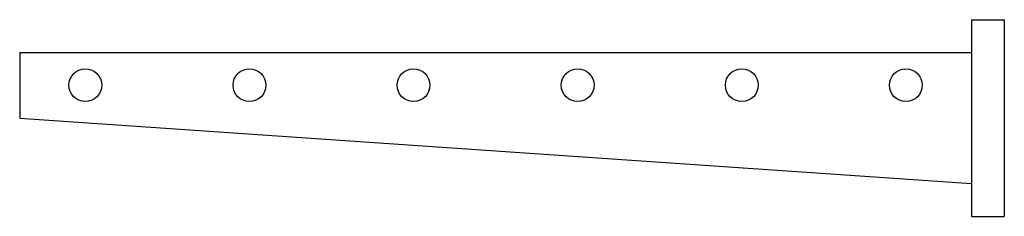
# Model space of a CAD drawing. Extents: x 70.352 to 70.652, y 425.321 to 425.381.
import ezdxf

# ---------------------------------------------------------------- set-up
doc = ezdxf.new("R2010")
doc.units = 0
doc.header["$MEASUREMENT"] = 0
doc.layers.add('LBA', color=1, linetype='CONTINUOUS')

msp = doc.modelspace()

# ---------------------------------------------------------------- linework, layer by layer
at = {"layer": 'LBA'}
for p, q in [((70.64205, 425.38074), (70.65205, 425.38074)), ((70.64205, 425.38074), (70.64205, 425.32074)), ((70.65205, 425.38074), (70.65205, 425.32074)), ((70.35205, 425.37074), (70.35205, 425.35074)), ((70.35205, 425.37074), (70.64205, 425.37074)), ((70.35205, 425.35074), (70.64205, 425.33074)), ((70.64205, 425.32074), (70.65205, 425.32074))]:
    msp.add_line(p, q, dxfattribs=at)
for centre in [(70.37205, 425.36074), (70.42205, 425.36074), (70.47205, 425.36074), (70.52205, 425.36074), (70.57205, 425.36074), (70.62205, 425.36074)]:
    msp.add_circle(centre, 0.005, dxfattribs=at)

doc.saveas('drawing.dxf')
